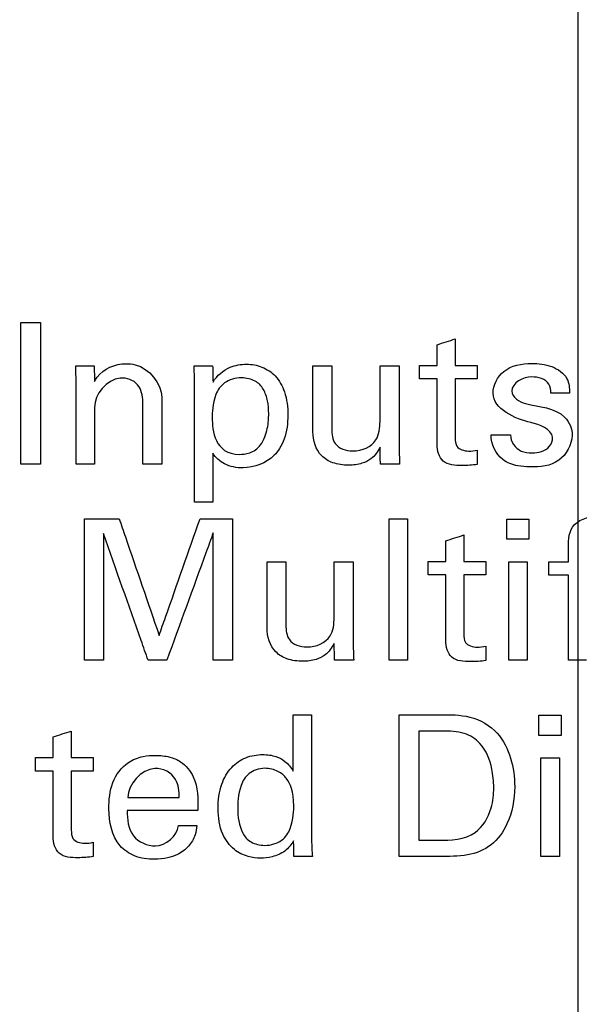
# Model space of a CAD drawing. Header units: inches. Extents: x 0 to 34, y 0 to 22.
# Tile 73 of 100: x 14.962 to 15.24, y 18.211 to 18.699. Entities that reach past the tile are written whole.
import ezdxf

# ---------------------------------------------------------------- set-up
doc = ezdxf.new("R2010")
doc.units = ezdxf.units.IN
doc.header["$LTSCALE"] = 1.87
doc.header["$MEASUREMENT"] = 0
doc.layers.get('0').update_dxf_attribs({"linetype": 'CONTINUOUS'})
doc.layers.add('DATUMCURVES', color=7, linetype='CONTINUOUS')
doc.layers.add('DIMENSIONS', color=7, linetype='CONTINUOUS')
doc.styles.get("Standard").update_dxf_attribs({"font": 'txt', "width": 0.8})
doc.dimstyles.new('DIMSTYLE_1', dxfattribs={"dimtxt": 0.125, "dimasz": 0.18, "dimexe": 0.18, "dimexo": 0.0625, "dimgap": 0.09, "dimtad": 0, "dimtih": 1, "dimtoh": 1, "dimdec": 3, "dimzin": 4, "dimdsep": 46, "dimtxsty": 'STANDARD', "dimblk": '_FILLED', "dimblk1": '_FILLED', "dimblk2": '_FILLED', "dimcen": 0.09, "dimadec": 0, "dimazin": 0, "dimtp": 0.001, "dimtm": 0.001, "dimtfac": 1, "dimtdec": 3, "dimtofl": 0, "dimtmove": 0, "dimatfit": 3, "dimldrblk": '_FILLED', "dimfxl": 1, "dimtolj": 1, "dimtzin": 4, "dimarcsym": 0})

# ---------------------------------------------------------------- blocks, each defined once
blk = doc.blocks.new('_FILLED')
at = {"color": 0, "linetype": 'BYBLOCK'}
blk.add_solid([(0, 0), (-1, 0.1736), (-1, -0.1736)], dxfattribs=at)
blk = doc.blocks.new('*D20')
at = {"layer": 'DIMENSIONS', "color": 2, "linetype": 'CONTINUOUS'}
for p, q in [((14.35237, 17.67233), (14.35237, 20.36016)), ((15.23907, 17.67233), (15.23907, 20.36016)), ((14.35237, 20.23516), (13.99237, 20.23516)), ((15.23907, 20.23516), (15.59808, 20.23516))]:
    blk.add_line(p, q, dxfattribs=at)
at = {"layer": 'DIMENSIONS', "color": 2, "linetype": 'CONTINUOUS', "xscale": 0.18, "yscale": 0.18, "zscale": 0.18}
blk.add_blockref('_FILLED', (14.35237, 20.23516), dxfattribs=at)
at = {"layer": 'DIMENSIONS', "color": 2, "linetype": 'CONTINUOUS', "xscale": 0.18, "yscale": 0.18, "zscale": 0.18, "rotation": 180}
blk.add_blockref('_FILLED', (15.23907, 20.23516), dxfattribs=at)
at = {"layer": 'DIMENSIONS', "color": 2, "linetype": 'CONTINUOUS', "width": 0.8}
for s, p in [('[', (16.18558, 20.17266)), (']', (16.78558, 20.17266)), ('.887', (15.66058, 20.17266)), ('22.52', (16.28558, 20.17266))]:
    blk.add_text(s, height=0.125, dxfattribs=at).set_placement(p)

msp = doc.modelspace()

# ---------------------------------------------------------------- linework, layer by layer
at = {"layer": 'DATUMCURVES', "color": 40, "linetype": 'CONTINUOUS'}
for points in [[(14.9626, 18.54898, 0.8645), (14.96584, 18.54898, 0.8645), (14.96907, 18.54898, 0.8645), (14.97231, 18.54898, 0.8645)], [(15.16899, 18.53799, 0.8645), (15.17201, 18.53896, 0.8645), (15.17502, 18.53994, 0.8645), (15.17804, 18.54091, 0.8645)], [(15.16899, 18.52778, 0.8645), (15.16899, 18.53118, 0.8645), (15.16899, 18.53459, 0.8645), (15.16899, 18.53799, 0.8645)], [(15.17804, 18.54091, 0.8645), (15.17804, 18.53653, 0.8645), (15.17804, 18.53215, 0.8645), (15.17804, 18.52778, 0.8645)], [(14.98992, 18.52194, 0.8645), (14.98988, 18.52383, 0.8645), (14.98985, 18.52571, 0.8645), (14.98982, 18.52759, 0.8645)], [(14.98982, 18.52759, 0.8645), (14.99286, 18.52759, 0.8645), (14.99591, 18.52759, 0.8645), (14.99895, 18.52759, 0.8645)], [(14.99895, 18.52759, 0.8645), (14.99898, 18.52496, 0.8645), (14.99902, 18.52233, 0.8645), (14.99906, 18.51971, 0.8645)], [(15.04873, 18.51961, 0.8645), (15.04873, 18.52227, 0.8645), (15.04855, 18.52493, 0.8645), (15.04844, 18.52759, 0.8645)], [(15.04844, 18.52759, 0.8645), (15.05152, 18.52759, 0.8645), (15.0546, 18.52759, 0.8645), (15.05768, 18.52759, 0.8645)], [(15.05768, 18.52759, 0.8645), (15.05774, 18.5249, 0.8645), (15.0578, 18.52221, 0.8645), (15.05787, 18.51952, 0.8645)], [(15.10746, 18.52759, 0.8645), (15.11057, 18.52759, 0.8645), (15.11368, 18.52759, 0.8645), (15.11679, 18.52759, 0.8645)], [(15.1407, 18.52759, 0.8645), (15.14385, 18.52759, 0.8645), (15.14699, 18.52759, 0.8645), (15.15014, 18.52759, 0.8645)], [(15.16034, 18.52778, 0.8645), (15.16322, 18.52778, 0.8645), (15.16611, 18.52778, 0.8645), (15.16899, 18.52778, 0.8645)], [(15.16034, 18.52107, 0.8645), (15.16034, 18.52331, 0.8645), (15.16034, 18.52554, 0.8645), (15.16034, 18.52778, 0.8645)], [(15.17804, 18.52778, 0.8645), (15.18167, 18.52778, 0.8645), (15.1853, 18.52778, 0.8645), (15.18893, 18.52778, 0.8645)], [(15.18893, 18.52778, 0.8645), (15.18893, 18.52554, 0.8645), (15.18893, 18.52331, 0.8645), (15.18893, 18.52107, 0.8645)], [(15.21595, 18.52204, 0.8645), (15.2119, 18.52204, 0.8645), (15.20603, 18.51909, 0.8645), (15.20603, 18.51504, 0.8645)], [(15.16899, 18.52107, 0.8645), (15.16611, 18.52107, 0.8645), (15.16322, 18.52107, 0.8645), (15.16034, 18.52107, 0.8645)], [(15.18893, 18.52107, 0.8645), (15.1853, 18.52107, 0.8645), (15.18167, 18.52107, 0.8645), (15.17804, 18.52107, 0.8645)], [(15.21556, 18.49939, 0.8645), (15.20783, 18.50116, 0.8645), (15.1968, 18.50606, 0.8645), (15.1968, 18.51398, 0.8645)], [(15.20603, 18.51504, 0.8645), (15.20603, 18.51194, 0.8645), (15.20995, 18.50963, 0.8645), (15.21294, 18.50882, 0.8645)], [(15.23472, 18.51407, 0.8645), (15.23161, 18.51407, 0.8645), (15.22849, 18.51407, 0.8645), (15.22538, 18.51407, 0.8645)], [(15.05749, 18.50172, 0.8645), (15.05749, 18.49579, 0.8645), (15.05836, 18.48364, 0.8645), (15.07119, 18.48364, 0.8645)], [(15.19582, 18.49327, 0.8645), (15.19903, 18.49327, 0.8645), (15.20224, 18.49327, 0.8645), (15.20545, 18.49327, 0.8645)], [(15.15014, 18.48792, 0.8645), (15.15014, 18.48487, 0.8645), (15.15032, 18.48183, 0.8645), (15.15043, 18.47878, 0.8645)], [(15.1409, 18.47878, 0.8645), (15.14084, 18.48157, 0.8645), (15.14077, 18.48435, 0.8645), (15.1407, 18.48714, 0.8645)], [(15.18893, 18.48578, 0.8645), (15.18893, 18.48341, 0.8645), (15.18893, 18.48105, 0.8645), (15.18893, 18.47869, 0.8645)], [(14.97231, 18.47878, 0.8645), (14.96907, 18.47878, 0.8645), (14.96584, 18.47878, 0.8645), (14.9626, 18.47878, 0.8645)], [(14.99906, 18.47878, 0.8645), (14.99601, 18.47878, 0.8645), (14.99296, 18.47878, 0.8645), (14.98992, 18.47878, 0.8645)], [(15.0324, 18.47878, 0.8645), (15.02929, 18.47878, 0.8645), (15.02617, 18.47878, 0.8645), (15.02306, 18.47878, 0.8645)], [(15.15043, 18.47878, 0.8645), (15.14725, 18.47878, 0.8645), (15.14408, 18.47878, 0.8645), (15.1409, 18.47878, 0.8645)], [(15.05777, 18.46001, 0.8645), (15.05476, 18.46001, 0.8645), (15.05174, 18.46001, 0.8645), (15.04873, 18.46001, 0.8645)], [(15.14527, 18.45165, 0.8645), (15.14832, 18.45165, 0.8645), (15.15137, 18.45165, 0.8645), (15.15441, 18.45165, 0.8645)], [(15.20361, 18.45156, 0.8645), (15.20727, 18.45156, 0.8645), (15.21093, 18.45156, 0.8645), (15.21459, 18.45156, 0.8645)], [(15.20361, 18.44154, 0.8645), (15.20361, 18.44488, 0.8645), (15.20361, 18.44822, 0.8645), (15.20361, 18.45156, 0.8645)], [(15.21459, 18.45156, 0.8645), (15.21459, 18.44822, 0.8645), (15.21459, 18.44488, 0.8645), (15.21459, 18.44154, 0.8645)], [(15.17328, 18.44077, 0.8645), (15.17629, 18.44174, 0.8645), (15.1793, 18.44271, 0.8645), (15.18231, 18.44369, 0.8645)], [(15.18231, 18.44369, 0.8645), (15.18231, 18.43931, 0.8645), (15.18231, 18.43493, 0.8645), (15.18231, 18.43056, 0.8645)], [(15.17328, 18.43056, 0.8645), (15.17328, 18.43396, 0.8645), (15.17328, 18.43736, 0.8645), (15.17328, 18.44077, 0.8645)], [(15.21459, 18.44154, 0.8645), (15.21093, 18.44154, 0.8645), (15.20727, 18.44154, 0.8645), (15.20361, 18.44154, 0.8645)], [(15.23414, 18.43037, 0.8645), (15.23414, 18.43221, 0.8645), (15.23414, 18.43406, 0.8645), (15.23414, 18.43591, 0.8645)], [(15.08471, 18.43037, 0.8645), (15.08782, 18.43037, 0.8645), (15.09093, 18.43037, 0.8645), (15.09404, 18.43037, 0.8645)], [(15.11795, 18.43037, 0.8645), (15.1211, 18.43037, 0.8645), (15.12424, 18.43037, 0.8645), (15.12738, 18.43037, 0.8645)], [(15.16463, 18.43056, 0.8645), (15.16751, 18.43056, 0.8645), (15.17039, 18.43056, 0.8645), (15.17328, 18.43056, 0.8645)], [(15.16463, 18.42385, 0.8645), (15.16463, 18.42608, 0.8645), (15.16463, 18.42832, 0.8645), (15.16463, 18.43056, 0.8645)], [(15.18231, 18.43056, 0.8645), (15.18594, 18.43056, 0.8645), (15.18957, 18.43056, 0.8645), (15.1932, 18.43056, 0.8645)], [(15.1932, 18.43056, 0.8645), (15.1932, 18.42832, 0.8645), (15.1932, 18.42608, 0.8645), (15.1932, 18.42385, 0.8645)], [(15.20458, 18.43037, 0.8645), (15.20763, 18.43037, 0.8645), (15.21068, 18.43037, 0.8645), (15.21373, 18.43037, 0.8645)], [(15.22451, 18.42375, 0.8645), (15.22451, 18.42596, 0.8645), (15.22451, 18.42816, 0.8645), (15.22451, 18.43037, 0.8645)], [(15.22451, 18.43037, 0.8645), (15.22772, 18.43037, 0.8645), (15.23093, 18.43037, 0.8645), (15.23414, 18.43037, 0.8645)], [(15.17328, 18.42385, 0.8645), (15.17039, 18.42385, 0.8645), (15.16751, 18.42385, 0.8645), (15.16463, 18.42385, 0.8645)], [(15.1932, 18.42385, 0.8645), (15.18957, 18.42385, 0.8645), (15.18594, 18.42385, 0.8645), (15.18231, 18.42385, 0.8645)], [(15.23414, 18.42375, 0.8645), (15.23093, 18.42375, 0.8645), (15.22772, 18.42375, 0.8645), (15.22451, 18.42375, 0.8645)], [(15.11816, 18.38156, 0.8645), (15.11809, 18.38434, 0.8645), (15.11802, 18.38713, 0.8645), (15.11795, 18.38992, 0.8645)], [(15.12738, 18.3907, 0.8645), (15.12738, 18.38765, 0.8645), (15.12757, 18.3846, 0.8645), (15.12768, 18.38156, 0.8645)], [(15.1932, 18.38856, 0.8645), (15.1932, 18.38619, 0.8645), (15.1932, 18.38383, 0.8645), (15.1932, 18.38146, 0.8645)], [(15.00353, 18.38156, 0.8645), (15.00039, 18.38156, 0.8645), (14.99724, 18.38156, 0.8645), (14.99409, 18.38156, 0.8645)], [(15.03493, 18.38156, 0.8645), (15.03185, 18.38156, 0.8645), (15.02877, 18.38156, 0.8645), (15.0257, 18.38156, 0.8645)], [(15.0675, 18.38156, 0.8645), (15.06432, 18.38156, 0.8645), (15.06115, 18.38156, 0.8645), (15.05798, 18.38156, 0.8645)], [(15.12768, 18.38156, 0.8645), (15.12451, 18.38156, 0.8645), (15.12133, 18.38156, 0.8645), (15.11816, 18.38156, 0.8645)], [(15.15441, 18.38156, 0.8645), (15.15137, 18.38156, 0.8645), (15.14832, 18.38156, 0.8645), (15.14527, 18.38156, 0.8645)], [(15.21373, 18.38156, 0.8645), (15.21068, 18.38156, 0.8645), (15.20763, 18.38156, 0.8645), (15.20458, 18.38156, 0.8645)], [(15.24317, 18.38156, 0.8645), (15.24016, 18.38156, 0.8645), (15.23715, 18.38156, 0.8645), (15.23414, 18.38156, 0.8645)], [(15.09764, 18.35443, 0.8645), (15.10068, 18.35443, 0.8645), (15.10373, 18.35443, 0.8645), (15.10678, 18.35443, 0.8645)], [(15.21956, 18.35434, 0.8645), (15.22322, 18.35434, 0.8645), (15.22688, 18.35434, 0.8645), (15.23054, 18.35434, 0.8645)], [(15.21956, 18.34432, 0.8645), (15.21956, 18.34766, 0.8645), (15.21956, 18.351, 0.8645), (15.21956, 18.35434, 0.8645)], [(15.23054, 18.35434, 0.8645), (15.23054, 18.351, 0.8645), (15.23054, 18.34766, 0.8645), (15.23054, 18.34432, 0.8645)], [(14.97854, 18.34355, 0.8645), (14.98155, 18.34452, 0.8645), (14.98457, 18.34549, 0.8645), (14.98758, 18.34646, 0.8645)], [(14.98758, 18.34646, 0.8645), (14.98758, 18.34209, 0.8645), (14.98758, 18.33771, 0.8645), (14.98758, 18.33333, 0.8645)], [(15.17162, 18.34646, 0.8645), (15.16774, 18.34646, 0.8645), (15.16385, 18.34646, 0.8645), (15.15996, 18.34646, 0.8645)], [(14.97854, 18.33333, 0.8645), (14.97854, 18.33674, 0.8645), (14.97854, 18.34014, 0.8645), (14.97854, 18.34355, 0.8645)], [(15.23054, 18.34432, 0.8645), (15.22688, 18.34432, 0.8645), (15.22322, 18.34432, 0.8645), (15.21956, 18.34432, 0.8645)], [(14.96988, 18.33333, 0.8645), (14.97277, 18.33333, 0.8645), (14.97565, 18.33333, 0.8645), (14.97854, 18.33333, 0.8645)], [(14.96988, 18.32663, 0.8645), (14.96988, 18.32886, 0.8645), (14.96988, 18.3311, 0.8645), (14.96988, 18.33333, 0.8645)], [(14.98758, 18.33333, 0.8645), (14.99121, 18.33333, 0.8645), (14.99484, 18.33333, 0.8645), (14.99847, 18.33333, 0.8645)], [(14.99847, 18.33333, 0.8645), (14.99847, 18.3311, 0.8645), (14.99847, 18.32886, 0.8645), (14.99847, 18.32663, 0.8645)], [(15.22052, 18.33314, 0.8645), (15.22357, 18.33314, 0.8645), (15.22661, 18.33314, 0.8645), (15.22966, 18.33314, 0.8645)], [(14.97854, 18.32663, 0.8645), (14.97565, 18.32663, 0.8645), (14.97277, 18.32663, 0.8645), (14.96988, 18.32663, 0.8645)], [(14.99847, 18.32663, 0.8645), (14.99484, 18.32663, 0.8645), (14.99121, 18.32663, 0.8645), (14.98758, 18.32663, 0.8645)], [(15.09793, 18.30942, 0.8645), (15.09793, 18.31651, 0.8645), (15.09628, 18.32041, 0.8645), (15.09423, 18.32303, 0.8645)], [(15.02929, 18.28949, 0.8645), (15.03439, 18.28949, 0.8645), (15.0402, 18.29453, 0.8645), (15.04077, 18.2996, 0.8645)], [(15.04077, 18.2996, 0.8645), (15.04381, 18.2996, 0.8645), (15.04686, 18.2996, 0.8645), (15.04991, 18.2996, 0.8645)], [(15.15996, 18.29231, 0.8645), (15.16313, 18.29231, 0.8645), (15.16631, 18.29231, 0.8645), (15.16948, 18.29231, 0.8645)], [(14.99847, 18.29133, 0.8645), (14.99847, 18.28897, 0.8645), (14.99847, 18.28661, 0.8645), (14.99847, 18.28424, 0.8645)], [(15.09803, 18.28434, 0.8645), (15.09796, 18.28693, 0.8645), (15.09789, 18.28952, 0.8645), (15.09783, 18.29211, 0.8645)], [(15.10678, 18.29211, 0.8645), (15.10678, 18.28952, 0.8645), (15.10696, 18.28692, 0.8645), (15.10716, 18.28434, 0.8645)], [(15.10716, 18.28434, 0.8645), (15.10411, 18.28434, 0.8645), (15.10107, 18.28434, 0.8645), (15.09803, 18.28434, 0.8645)], [(15.22966, 18.28434, 0.8645), (15.22661, 18.28434, 0.8645), (15.22357, 18.28434, 0.8645), (15.22052, 18.28434, 0.8645)]]:
    msp.add_open_spline(points, degree=3, dxfattribs=at)
for points, knots in [([(14.9626, 18.47878, 0.8645), (14.9626, 18.48244, 0.8645), (14.9626, 18.50583, 0.8645), (14.9626, 18.52923, 0.8645), (14.9626, 18.54898, 0.8645)], [0, 0, 0, 0, 0.15625, 1, 1, 1, 1]), ([(14.97231, 18.54898, 0.8645), (14.97231, 18.54532, 0.8645), (14.97231, 18.52192, 0.8645), (14.97231, 18.49852, 0.8645), (14.97231, 18.47878, 0.8645)], [0, 0, 0, 0, 0.15625, 1, 1, 1, 1]), ([(14.99906, 18.51971, 0.8645), (14.99946, 18.52048, 0.8645), (15.00245, 18.52586, 0.8645), (15.00945, 18.52856, 0.8645), (15.01471, 18.52856, 0.8645)], [0, 0, 0, 0, 0.142103, 1, 1, 1, 1]), ([(15.01471, 18.52856, 0.8645), (15.01625, 18.52856, 0.8645), (15.02472, 18.52799, 0.8645), (15.0324, 18.51886, 0.8645), (15.0324, 18.51194, 0.8645)], [0, 0, 0, 0, 0.182365, 1, 1, 1, 1]), ([(15.05787, 18.51952, 0.8645), (15.05978, 18.52273, 0.8645), (15.0652, 18.52726, 0.8645), (15.07433, 18.52881, 0.8645), (15.08238, 18.52747, 0.8645), (15.08947, 18.52268, 0.8645), (15.09421, 18.51401, 0.8645), (15.09547, 18.50302, 0.8645), (15.09429, 18.49335, 0.8645), (15.09184, 18.48809, 0.8645), (15.09092, 18.48661, 0.8645)], [0, 0, 0, 0, 0.153769, 0.266615, 0.372886, 0.481398, 0.605793, 0.766066, 0.928995, 1, 1, 1, 1]), ([(15.10746, 18.49482, 0.8645), (15.10746, 18.49653, 0.8645), (15.10746, 18.50745, 0.8645), (15.10746, 18.51837, 0.8645), (15.10746, 18.52759, 0.8645)], [0, 0, 0, 0, 0.15625, 1, 1, 1, 1]), ([(15.11679, 18.52759, 0.8645), (15.11679, 18.52595, 0.8645), (15.11679, 18.51548, 0.8645), (15.11679, 18.50501, 0.8645), (15.11679, 18.49618, 0.8645)], [0, 0, 0, 0, 0.15625, 1, 1, 1, 1]), ([(15.1407, 18.49997, 0.8645), (15.1407, 18.50141, 0.8645), (15.1407, 18.51062, 0.8645), (15.1407, 18.51982, 0.8645), (15.1407, 18.52759, 0.8645)], [0, 0, 0, 0, 0.15625, 1, 1, 1, 1]), ([(15.15014, 18.52759, 0.8645), (15.15014, 18.52552, 0.8645), (15.15014, 18.5123, 0.8645), (15.15014, 18.49908, 0.8645), (15.15014, 18.48792, 0.8645)], [0, 0, 0, 0, 0.15625, 1, 1, 1, 1]), ([(15.1968, 18.51398, 0.8645), (15.1968, 18.51797, 0.8645), (15.20156, 18.52709, 0.8645), (15.21461, 18.52934, 0.8645), (15.22577, 18.52802, 0.8645), (15.23427, 18.52252, 0.8645), (15.23472, 18.51647, 0.8645), (15.23472, 18.51407, 0.8645)], [0, 0, 0, 0, 0.224694, 0.493547, 0.683522, 0.864808, 1, 1, 1, 1]), ([(14.98992, 18.47878, 0.8645), (14.98992, 18.48103, 0.8645), (14.98992, 18.49542, 0.8645), (14.98992, 18.5098, 0.8645), (14.98992, 18.52194, 0.8645)], [0, 0, 0, 0, 0.15625, 1, 1, 1, 1]), ([(15.02306, 18.50979, 0.8645), (15.02306, 18.51271, 0.8645), (15.02163, 18.51932, 0.8645), (15.00792, 18.52439, 0.8645), (14.99906, 18.51333, 0.8645), (14.99906, 18.50688, 0.8645)], [0, 0, 0, 0, 0.23438, 0.482152, 1, 1, 1, 1]), ([(15.22538, 18.51407, 0.8645), (15.22544, 18.51555, 0.8645), (15.22482, 18.52057, 0.8645), (15.21904, 18.52204, 0.8645), (15.21595, 18.52204, 0.8645)], [0, 0, 0, 0, 0.324186, 1, 1, 1, 1]), ([(15.04873, 18.46001, 0.8645), (15.04873, 18.46312, 0.8645), (15.04873, 18.48298, 0.8645), (15.04873, 18.50285, 0.8645), (15.04873, 18.51961, 0.8645)], [0, 0, 0, 0, 0.15625, 1, 1, 1, 1]), ([(15.07207, 18.52156, 0.8645), (15.06888, 18.52158, 0.8645), (15.06275, 18.51962, 0.8645), (15.05761, 18.51135, 0.8645), (15.05749, 18.50391, 0.8645), (15.05749, 18.50172, 0.8645)], [0, 0, 0, 0, 0.25, 0.5, 1, 1, 1, 1]), ([(15.07119, 18.48364, 0.8645), (15.07235, 18.48364, 0.8645), (15.07593, 18.48382, 0.8645), (15.08226, 18.48785, 0.8645), (15.08527, 18.49688, 0.8645), (15.08561, 18.50463, 0.8645), (15.08517, 18.51012, 0.8645), (15.08312, 18.51621, 0.8645), (15.07929, 18.52041, 0.8645), (15.07443, 18.52154, 0.8645), (15.07207, 18.52156, 0.8645)], [0, 0, 0, 0, 0.101646, 0.203292, 0.317088, 0.430884, 0.573163, 0.715442, 0.857721, 1, 1, 1, 1]), ([(15.16899, 18.4885, 0.8645), (15.16899, 18.4902, 0.8645), (15.16899, 18.50106, 0.8645), (15.16899, 18.51191, 0.8645), (15.16899, 18.52107, 0.8645)], [0, 0, 0, 0, 0.15625, 1, 1, 1, 1]), ([(15.17804, 18.52107, 0.8645), (15.17804, 18.51955, 0.8645), (15.17804, 18.50979, 0.8645), (15.17804, 18.50004, 0.8645), (15.17804, 18.49181, 0.8645)], [0, 0, 0, 0, 0.15625, 1, 1, 1, 1]), ([(15.0324, 18.51194, 0.8645), (15.0324, 18.51021, 0.8645), (15.0324, 18.49916, 0.8645), (15.0324, 18.4881, 0.8645), (15.0324, 18.47878, 0.8645)], [0, 0, 0, 0, 0.15625, 1, 1, 1, 1]), ([(15.02306, 18.47878, 0.8645), (15.02306, 18.48039, 0.8645), (15.02306, 18.49073, 0.8645), (15.02306, 18.50107, 0.8645), (15.02306, 18.50979, 0.8645)], [0, 0, 0, 0, 0.15625, 1, 1, 1, 1]), ([(15.21294, 18.50882, 0.8645), (15.21958, 18.50725, 0.8645), (15.22947, 18.50679, 0.8645), (15.23546, 18.49804, 0.8645), (15.23681, 18.49, 0.8645), (15.23028, 18.47832, 0.8645), (15.21816, 18.47708, 0.8645), (15.21101, 18.47761, 0.8645), (15.20915, 18.47795, 0.8645)], [0, 0, 0, 0, 0.315751, 0.395584, 0.469839, 0.685837, 0.915027, 1, 1, 1, 1]), ([(14.99906, 18.50688, 0.8645), (14.99906, 18.50541, 0.8645), (14.99906, 18.49605, 0.8645), (14.99906, 18.48668, 0.8645), (14.99906, 18.47878, 0.8645)], [0, 0, 0, 0, 0.15625, 1, 1, 1, 1]), ([(15.11679, 18.49618, 0.8645), (15.11679, 18.49372, 0.8645), (15.11752, 18.48739, 0.8645), (15.12844, 18.48391, 0.8645), (15.1398, 18.48877, 0.8645), (15.1407, 18.49685, 0.8645), (15.1407, 18.49997, 0.8645)], [0, 0, 0, 0, 0.189877, 0.432291, 0.759162, 1, 1, 1, 1]), ([(15.21615, 18.48442, 0.8645), (15.21918, 18.48442, 0.8645), (15.22455, 18.48548, 0.8645), (15.22813, 18.49532, 0.8645), (15.21977, 18.49844, 0.8645), (15.21556, 18.49939, 0.8645)], [0, 0, 0, 0, 0.338408, 0.518135, 1, 1, 1, 1]), ([(15.1407, 18.48714, 0.8645), (15.13959, 18.48499, 0.8645), (15.13712, 18.4815, 0.8645), (15.1313, 18.47871, 0.8645), (15.12472, 18.47801, 0.8645), (15.11762, 18.47888, 0.8645), (15.10952, 18.48359, 0.8645), (15.10746, 18.49061, 0.8645), (15.10746, 18.49482, 0.8645)], [0, 0, 0, 0, 0.15785, 0.266132, 0.411415, 0.584063, 0.725235, 1, 1, 1, 1]), ([(15.20915, 18.47795, 0.8645), (15.20637, 18.47846, 0.8645), (15.19953, 18.48094, 0.8645), (15.19579, 18.48878, 0.8645), (15.19582, 18.49327, 0.8645)], [0, 0, 0, 0, 0.380528, 1, 1, 1, 1]), ([(15.20545, 18.49327, 0.8645), (15.20537, 18.49008, 0.8645), (15.20914, 18.48466, 0.8645), (15.21432, 18.48442, 0.8645), (15.21615, 18.48442, 0.8645)], [0, 0, 0, 0, 0.63554, 1, 1, 1, 1]), ([(15.18893, 18.47869, 0.8645), (15.18643, 18.47824, 0.8645), (15.18093, 18.47794, 0.8645), (15.17097, 18.47844, 0.8645), (15.16899, 18.48559, 0.8645), (15.16899, 18.4885, 0.8645)], [0, 0, 0, 0, 0.293934, 0.662892, 1, 1, 1, 1]), ([(15.17804, 18.49181, 0.8645), (15.17804, 18.49039, 0.8645), (15.17823, 18.48642, 0.8645), (15.18414, 18.48495, 0.8645), (15.1875, 18.48543, 0.8645), (15.18893, 18.48578, 0.8645)], [0, 0, 0, 0, 0.286535, 0.702475, 1, 1, 1, 1]), ([(15.09092, 18.48661, 0.8645), (15.09015, 18.48538, 0.8645), (15.08583, 18.47976, 0.8645), (15.07516, 18.47579, 0.8645), (15.06376, 18.47803, 0.8645), (15.05914, 18.482, 0.8645), (15.05777, 18.48423, 0.8645)], [0, 0, 0, 0, 0.112958, 0.549939, 0.795262, 1, 1, 1, 1]), ([(15.05777, 18.48423, 0.8645), (15.05777, 18.48296, 0.8645), (15.05777, 18.47489, 0.8645), (15.05777, 18.46682, 0.8645), (15.05777, 18.46001, 0.8645)], [0, 0, 0, 0, 0.15625, 1, 1, 1, 1]), ([(14.99409, 18.45175, 0.8645), (14.99499, 18.45175, 0.8645), (15.00073, 18.45175, 0.8645), (15.00646, 18.45175, 0.8645), (15.01131, 18.45175, 0.8645)], [0, 0, 0, 0, 0.15625, 1, 1, 1, 1]), ([(14.99409, 18.38156, 0.8645), (14.99409, 18.38521, 0.8645), (14.99409, 18.40861, 0.8645), (14.99409, 18.43201, 0.8645), (14.99409, 18.45175, 0.8645)], [0, 0, 0, 0, 0.15625, 1, 1, 1, 1]), ([(15.01131, 18.45175, 0.8645), (15.01234, 18.44874, 0.8645), (15.01895, 18.42946, 0.8645), (15.02556, 18.41018, 0.8645), (15.03113, 18.39391, 0.8645)], [0, 0, 0, 0, 0.15625, 1, 1, 1, 1]), ([(15.03113, 18.39391, 0.8645), (15.03219, 18.39692, 0.8645), (15.03897, 18.4162, 0.8645), (15.04574, 18.43549, 0.8645), (15.05145, 18.45175, 0.8645)], [0, 0, 0, 0, 0.15625, 1, 1, 1, 1]), ([(15.05145, 18.45175, 0.8645), (15.05229, 18.45175, 0.8645), (15.05764, 18.45175, 0.8645), (15.06299, 18.45175, 0.8645), (15.0675, 18.45175, 0.8645)], [0, 0, 0, 0, 0.15625, 1, 1, 1, 1]), ([(15.0675, 18.45175, 0.8645), (15.0675, 18.4481, 0.8645), (15.0675, 18.4247, 0.8645), (15.0675, 18.4013, 0.8645), (15.0675, 18.38156, 0.8645)], [0, 0, 0, 0, 0.15625, 1, 1, 1, 1]), ([(15.14527, 18.38156, 0.8645), (15.14527, 18.38521, 0.8645), (15.14527, 18.40857, 0.8645), (15.14527, 18.43194, 0.8645), (15.14527, 18.45165, 0.8645)], [0, 0, 0, 0, 0.15625, 1, 1, 1, 1]), ([(15.15441, 18.45165, 0.8645), (15.15441, 18.448, 0.8645), (15.15441, 18.42464, 0.8645), (15.15441, 18.40127, 0.8645), (15.15441, 18.38156, 0.8645)], [0, 0, 0, 0, 0.15625, 1, 1, 1, 1]), ([(15.23414, 18.43591, 0.8645), (15.23414, 18.43985, 0.8645), (15.23394, 18.44963, 0.8645), (15.24674, 18.45371, 0.8645), (15.25343, 18.45261, 0.8645), (15.25591, 18.45224, 0.8645)], [0, 0, 0, 0, 0.361826, 0.770653, 1, 1, 1, 1]), ([(15.0257, 18.38156, 0.8645), (15.02454, 18.38483, 0.8645), (15.01715, 18.40576, 0.8645), (15.00977, 18.4267, 0.8645), (15.00353, 18.44436, 0.8645)], [0, 0, 0, 0, 0.15625, 1, 1, 1, 1]), ([(15.00353, 18.44436, 0.8645), (15.00353, 18.44109, 0.8645), (15.00353, 18.42016, 0.8645), (15.00353, 18.39922, 0.8645), (15.00353, 18.38156, 0.8645)], [0, 0, 0, 0, 0.15625, 1, 1, 1, 1]), ([(15.05798, 18.44475, 0.8645), (15.05678, 18.44146, 0.8645), (15.04909, 18.42039, 0.8645), (15.04141, 18.39933, 0.8645), (15.03493, 18.38156, 0.8645)], [0, 0, 0, 0, 0.15625, 1, 1, 1, 1]), ([(15.05798, 18.38156, 0.8645), (15.05798, 18.38485, 0.8645), (15.05798, 18.40591, 0.8645), (15.05798, 18.42698, 0.8645), (15.05798, 18.44475, 0.8645)], [0, 0, 0, 0, 0.15625, 1, 1, 1, 1]), ([(15.08471, 18.3976, 0.8645), (15.08471, 18.3993, 0.8645), (15.08471, 18.41023, 0.8645), (15.08471, 18.42115, 0.8645), (15.08471, 18.43037, 0.8645)], [0, 0, 0, 0, 0.15625, 1, 1, 1, 1]), ([(15.09404, 18.43037, 0.8645), (15.09404, 18.42873, 0.8645), (15.09404, 18.41826, 0.8645), (15.09404, 18.40779, 0.8645), (15.09404, 18.39896, 0.8645)], [0, 0, 0, 0, 0.15625, 1, 1, 1, 1]), ([(15.11795, 18.40275, 0.8645), (15.11795, 18.40419, 0.8645), (15.11795, 18.41339, 0.8645), (15.11795, 18.4226, 0.8645), (15.11795, 18.43037, 0.8645)], [0, 0, 0, 0, 0.15625, 1, 1, 1, 1]), ([(15.12738, 18.43037, 0.8645), (15.12738, 18.4283, 0.8645), (15.12738, 18.41508, 0.8645), (15.12738, 18.40186, 0.8645), (15.12738, 18.3907, 0.8645)], [0, 0, 0, 0, 0.15625, 1, 1, 1, 1]), ([(15.20458, 18.38156, 0.8645), (15.20458, 18.3841, 0.8645), (15.20458, 18.40037, 0.8645), (15.20458, 18.41664, 0.8645), (15.20458, 18.43037, 0.8645)], [0, 0, 0, 0, 0.15625, 1, 1, 1, 1]), ([(15.21373, 18.43037, 0.8645), (15.21373, 18.42782, 0.8645), (15.21373, 18.41155, 0.8645), (15.21373, 18.39528, 0.8645), (15.21373, 18.38156, 0.8645)], [0, 0, 0, 0, 0.15625, 1, 1, 1, 1]), ([(15.17328, 18.39128, 0.8645), (15.17328, 18.39298, 0.8645), (15.17328, 18.40383, 0.8645), (15.17328, 18.41469, 0.8645), (15.17328, 18.42385, 0.8645)], [0, 0, 0, 0, 0.15625, 1, 1, 1, 1]), ([(15.18231, 18.42385, 0.8645), (15.18231, 18.42232, 0.8645), (15.18231, 18.41257, 0.8645), (15.18231, 18.40282, 0.8645), (15.18231, 18.39459, 0.8645)], [0, 0, 0, 0, 0.15625, 1, 1, 1, 1]), ([(15.23414, 18.38156, 0.8645), (15.23414, 18.38376, 0.8645), (15.23414, 18.39782, 0.8645), (15.23414, 18.41189, 0.8645), (15.23414, 18.42375, 0.8645)], [0, 0, 0, 0, 0.15625, 1, 1, 1, 1]), ([(15.09404, 18.39896, 0.8645), (15.09404, 18.3965, 0.8645), (15.09477, 18.39017, 0.8645), (15.1057, 18.38669, 0.8645), (15.11705, 18.39155, 0.8645), (15.11795, 18.39963, 0.8645), (15.11795, 18.40275, 0.8645)], [0, 0, 0, 0, 0.189877, 0.432291, 0.759162, 1, 1, 1, 1]), ([(15.11795, 18.38992, 0.8645), (15.11685, 18.38777, 0.8645), (15.11437, 18.38428, 0.8645), (15.10855, 18.38149, 0.8645), (15.10197, 18.38079, 0.8645), (15.09487, 18.38166, 0.8645), (15.08677, 18.38637, 0.8645), (15.08471, 18.39338, 0.8645), (15.08471, 18.3976, 0.8645)], [0, 0, 0, 0, 0.157913, 0.266196, 0.411331, 0.584117, 0.725281, 1, 1, 1, 1]), ([(15.1932, 18.38146, 0.8645), (15.19071, 18.38102, 0.8645), (15.18521, 18.38072, 0.8645), (15.17525, 18.38122, 0.8645), (15.17328, 18.38837, 0.8645), (15.17328, 18.39128, 0.8645)], [0, 0, 0, 0, 0.293556, 0.662712, 1, 1, 1, 1]), ([(15.18231, 18.39459, 0.8645), (15.18231, 18.39317, 0.8645), (15.1825, 18.3892, 0.8645), (15.18842, 18.38773, 0.8645), (15.19178, 18.38821, 0.8645), (15.1932, 18.38856, 0.8645)], [0, 0, 0, 0, 0.286621, 0.703339, 1, 1, 1, 1]), ([(15.09764, 18.32653, 0.8645), (15.09764, 18.32798, 0.8645), (15.09764, 18.33728, 0.8645), (15.09764, 18.34658, 0.8645), (15.09764, 18.35443, 0.8645)], [0, 0, 0, 0, 0.15625, 1, 1, 1, 1]), ([(15.10678, 18.35443, 0.8645), (15.10678, 18.35119, 0.8645), (15.10678, 18.33041, 0.8645), (15.10678, 18.30964, 0.8645), (15.10678, 18.29211, 0.8645)], [0, 0, 0, 0, 0.15625, 1, 1, 1, 1]), ([(15.15023, 18.35453, 0.8645), (15.15129, 18.35453, 0.8645), (15.15807, 18.35453, 0.8645), (15.16484, 18.35453, 0.8645), (15.17055, 18.35453, 0.8645)], [0, 0, 0, 0, 0.15625, 1, 1, 1, 1]), ([(15.15023, 18.28434, 0.8645), (15.15023, 18.28799, 0.8645), (15.15023, 18.31139, 0.8645), (15.15023, 18.33479, 0.8645), (15.15023, 18.35453, 0.8645)], [0, 0, 0, 0, 0.15625, 1, 1, 1, 1]), ([(15.17055, 18.35453, 0.8645), (15.17549, 18.35453, 0.8645), (15.18583, 18.35471, 0.8645), (15.19966, 18.34679, 0.8645), (15.20629, 18.33308, 0.8645), (15.20833, 18.31735, 0.8645), (15.20559, 18.30178, 0.8645), (15.19671, 18.28912, 0.8645), (15.18374, 18.28402, 0.8645), (15.17471, 18.28434, 0.8645), (15.16997, 18.28434, 0.8645)], [0, 0, 0, 0, 0.125888, 0.25954, 0.37918, 0.500667, 0.661041, 0.771121, 0.87903, 1, 1, 1, 1]), ([(15.15996, 18.34646, 0.8645), (15.15996, 18.34364, 0.8645), (15.15996, 18.32559, 0.8645), (15.15996, 18.30754, 0.8645), (15.15996, 18.29231, 0.8645)], [0, 0, 0, 0, 0.15625, 1, 1, 1, 1]), ([(15.1971, 18.31846, 0.8645), (15.1971, 18.32154, 0.8645), (15.19636, 18.32921, 0.8645), (15.19235, 18.33998, 0.8645), (15.18216, 18.34634, 0.8645), (15.17527, 18.34646, 0.8645), (15.17162, 18.34646, 0.8645)], [0, 0, 0, 0, 0.212848, 0.535278, 0.748013, 1, 1, 1, 1]), ([(15.00625, 18.30786, 0.8645), (15.00625, 18.31227, 0.8645), (15.00687, 18.32107, 0.8645), (15.0141, 18.33074, 0.8645), (15.02253, 18.33405, 0.8645), (15.02961, 18.33459, 0.8645), (15.036, 18.33398, 0.8645), (15.04322, 18.33108, 0.8645), (15.0504, 18.32206, 0.8645), (15.05052, 18.31269, 0.8645), (15.05038, 18.30709, 0.8645)], [0, 0, 0, 0, 0.166529, 0.324154, 0.424323, 0.499812, 0.591124, 0.664692, 0.788321, 1, 1, 1, 1]), ([(15.06426, 18.32455, 0.8645), (15.06507, 18.32595, 0.8645), (15.06772, 18.32958, 0.8645), (15.07394, 18.33381, 0.8645), (15.08189, 18.33517, 0.8645), (15.08867, 18.33429, 0.8645), (15.09416, 18.33148, 0.8645), (15.09658, 18.32838, 0.8645), (15.09764, 18.32653, 0.8645)], [0, 0, 0, 0, 0.120629, 0.334444, 0.545828, 0.714005, 0.84021, 1, 1, 1, 1]), ([(15.22052, 18.28434, 0.8645), (15.22052, 18.28688, 0.8645), (15.22052, 18.30315, 0.8645), (15.22052, 18.31942, 0.8645), (15.22052, 18.33314, 0.8645)], [0, 0, 0, 0, 0.15625, 1, 1, 1, 1]), ([(15.22966, 18.33314, 0.8645), (15.22966, 18.3306, 0.8645), (15.22966, 18.31433, 0.8645), (15.22966, 18.29806, 0.8645), (15.22966, 18.28434, 0.8645)], [0, 0, 0, 0, 0.15625, 1, 1, 1, 1]), ([(14.97854, 18.29406, 0.8645), (14.97854, 18.29576, 0.8645), (14.97854, 18.30661, 0.8645), (14.97854, 18.31747, 0.8645), (14.97854, 18.32663, 0.8645)], [0, 0, 0, 0, 0.15625, 1, 1, 1, 1]), ([(14.98758, 18.32663, 0.8645), (14.98758, 18.3251, 0.8645), (14.98758, 18.31535, 0.8645), (14.98758, 18.30559, 0.8645), (14.98758, 18.29736, 0.8645)], [0, 0, 0, 0, 0.15625, 1, 1, 1, 1]), ([(15.04105, 18.3135, 0.8645), (15.04111, 18.31654, 0.8645), (15.04057, 18.32401, 0.8645), (15.02595, 18.33198, 0.8645), (15.0158, 18.32004, 0.8645), (15.01567, 18.3135, 0.8645)], [0, 0, 0, 0, 0.225826, 0.514318, 1, 1, 1, 1]), ([(15.09423, 18.32303, 0.8645), (15.09326, 18.32429, 0.8645), (15.09064, 18.32677, 0.8645), (15.08271, 18.32878, 0.8645), (15.07499, 18.32596, 0.8645), (15.07023, 18.31743, 0.8645), (15.07013, 18.3101, 0.8645), (15.07013, 18.30844, 0.8645)], [0, 0, 0, 0, 0.138791, 0.277582, 0.458187, 0.638791, 1, 1, 1, 1]), ([(15.09783, 18.29211, 0.8645), (15.09672, 18.29016, 0.8645), (15.09378, 18.28643, 0.8645), (15.08756, 18.28399, 0.8645), (15.08132, 18.28307, 0.8645), (15.07475, 18.28404, 0.8645), (15.06758, 18.28753, 0.8645), (15.06138, 18.29606, 0.8645), (15.05988, 18.30785, 0.8645), (15.06108, 18.31793, 0.8645), (15.06344, 18.32315, 0.8645), (15.06426, 18.32455, 0.8645)], [0, 0, 0, 0, 0.092807, 0.187396, 0.267441, 0.351079, 0.457553, 0.587083, 0.7672, 0.933894, 1, 1, 1, 1]), ([(15.16948, 18.29231, 0.8645), (15.17574, 18.29231, 0.8645), (15.18826, 18.29292, 0.8645), (15.19637, 18.30684, 0.8645), (15.1971, 18.31505, 0.8645), (15.1971, 18.31846, 0.8645)], [0, 0, 0, 0, 0.431696, 0.764969, 1, 1, 1, 1]), ([(15.01567, 18.3135, 0.8645), (15.01699, 18.3135, 0.8645), (15.02545, 18.3135, 0.8645), (15.03391, 18.3135, 0.8645), (15.04105, 18.3135, 0.8645)], [0, 0, 0, 0, 0.15625, 1, 1, 1, 1]), ([(15.04991, 18.2996, 0.8645), (15.04972, 18.29805, 0.8645), (15.04918, 18.29432, 0.8645), (15.04594, 18.28898, 0.8645), (15.04087, 18.2852, 0.8645), (15.03495, 18.28323, 0.8645), (15.02769, 18.28258, 0.8645), (15.01911, 18.2837, 0.8645), (15.00822, 18.29117, 0.8645), (15.00625, 18.30149, 0.8645), (15.00625, 18.30786, 0.8645)], [0, 0, 0, 0, 0.069213, 0.165498, 0.267796, 0.343231, 0.439416, 0.589694, 0.717382, 1, 1, 1, 1]), ([(15.01529, 18.30709, 0.8645), (15.01521, 18.30276, 0.8645), (15.01623, 18.29342, 0.8645), (15.02531, 18.28949, 0.8645), (15.02929, 18.28949, 0.8645)], [0, 0, 0, 0, 0.52113, 1, 1, 1, 1]), ([(15.05038, 18.30709, 0.8645), (15.04855, 18.30709, 0.8645), (15.03686, 18.30709, 0.8645), (15.02516, 18.30709, 0.8645), (15.01529, 18.30709, 0.8645)], [0, 0, 0, 0, 0.15625, 1, 1, 1, 1]), ([(15.07013, 18.30844, 0.8645), (15.07013, 18.30412, 0.8645), (15.07106, 18.29712, 0.8645), (15.07611, 18.29103, 0.8645), (15.08432, 18.28899, 0.8645), (15.09275, 18.29177, 0.8645), (15.09781, 18.30016, 0.8645), (15.09793, 18.30753, 0.8645), (15.09793, 18.30942, 0.8645)], [0, 0, 0, 0, 0.218699, 0.328049, 0.437398, 0.578049, 0.718699, 1, 1, 1, 1]), ([(14.98758, 18.29736, 0.8645), (14.98758, 18.29595, 0.8645), (14.98777, 18.29198, 0.8645), (14.99369, 18.29051, 0.8645), (14.99705, 18.29099, 0.8645), (14.99847, 18.29133, 0.8645)], [0, 0, 0, 0, 0.286555, 0.702451, 1, 1, 1, 1]), ([(14.99847, 18.28424, 0.8645), (14.99598, 18.2838, 0.8645), (14.99048, 18.2835, 0.8645), (14.98051, 18.28399, 0.8645), (14.97854, 18.29115, 0.8645), (14.97854, 18.29406, 0.8645)], [0, 0, 0, 0, 0.293415, 0.66285, 1, 1, 1, 1]), ([(15.16997, 18.28434, 0.8645), (15.16894, 18.28434, 0.8645), (15.16236, 18.28434, 0.8645), (15.15579, 18.28434, 0.8645), (15.15023, 18.28434, 0.8645)], [0, 0, 0, 0, 0.15625, 1, 1, 1, 1])]:
    msp.add_open_spline(points, degree=3, knots=knots, dxfattribs=at)

# ---------------------------------------------------------------- dimensions: what is measured, and where the dimension line sits
at = {"layer": 'DIMENSIONS', "color": 2, "linetype": 'CONTINUOUS'}
dim = msp.add_linear_dim(base=(14.35237, 20.23516), p1=(15.23907, 17.67233), p2=(14.35237, 17.67233), angle=180, dimstyle='DIMSTYLE_1', dxfattribs=at)
dim.commit()
dim.dimension.update_dxf_attribs({"geometry": '*D20', "text_midpoint": (16.27308, 20.23516), "dimtype": 160})

doc.saveas('drawing.dxf')
